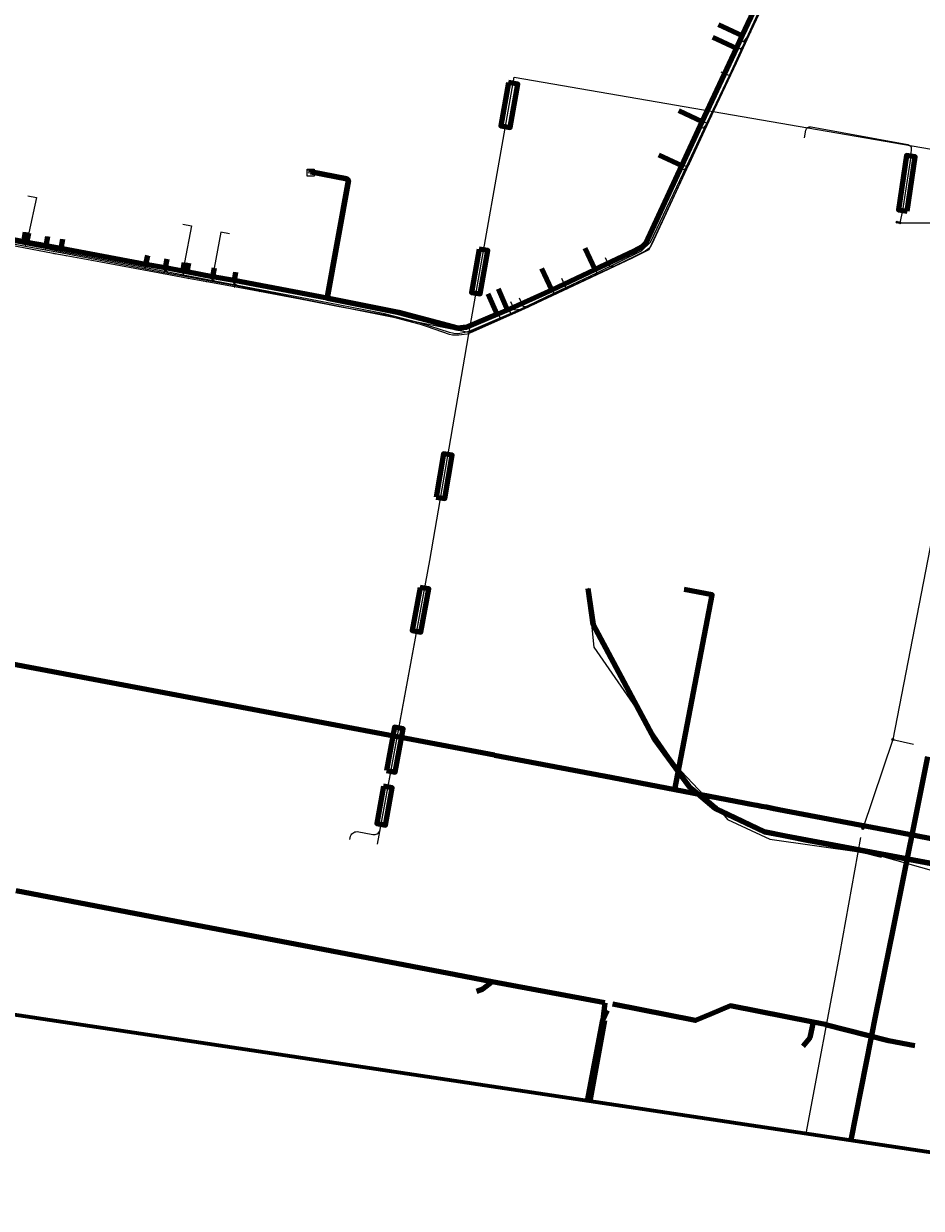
# Model space of a CAD drawing. Extents: x 152558 to 154479, y 462974 to 463683.
# Tile 39 of 256: x 153145 to 153247, y 463108 to 463243. Entities that reach past the tile are written whole.
import ezdxf
from ezdxf.enums import TextEntityAlignment as Align
from ezdxf.lldxf.tags import DXFTag

# ---------------------------------------------------------------- set-up
doc = ezdxf.new("R2010")
doc.units = 0
doc.header["$LTSCALE"] = 0.2
doc.layers.get('0').update_dxf_attribs({"linetype": 'CONTINUOUS'})
for name, color, linetype, lineweight in [('B-RO-KL-DATA_COAXIAAL_17_ZIGGO BV-G', 90, 'KL-DATA-N', 18), ('B-RO-KL-DATA_COAXIAAL_7_ZIGGO BV-G', 90, 'KL-DATA-N', 18), ('B-RO-KL-DATA_DUCT_ZIGGO BV-G', 90, 'CONTINUOUS', 100), ('B-RO-KL-DATA_HULPSTUK_KPN BV-S', 90, 'CONTINUOUS', 25), ('B-RO-KL-DATA_HULPSTUK_ZIGGO BV-S', 90, 'CONTINUOUS', 25), ('B-RO-KL-DATA_KABELBED_KPN BV-G', 90, 'CONTINUOUS', 100), ('B-RO-KL-DATA_KABELBED_PRORAIL-G', 90, 'CONTINUOUS', 100), ('B-RO-KL-DATA_KABELBED_ZIGGO BV-G', 90, 'CONTINUOUS', 100), ('B-RO-KL-DATA_MANTELBUIS_110_ZIGGO BV-G', 90, 'CONTINUOUS', 100), ('B-RO-KL-DATA_MANTELBUIS_PRORAIL-G', 90, 'CONTINUOUS', 100), ('B-RO-KL-DATA_MANTELBUIS_PVC_1.6_KPN BV-G', 90, 'CONTINUOUS', 100), ('B-RO-KL-DATA_PRORAIL-G', 90, 'KL-DATA-N', 18), ('B-RO-KL-DATA_REGGEFIBER OPERATOR BV-G', 90, 'KL-DATA-N', 18), ('B-RO-KL-DATA_STEDIN NETBEHEER BV-G', 90, 'KL-DATA-N', 18), ('B-RO-KL-ET_LS_400 V_STEDIN NETBEHEER BV-G', 190, 'KL-LS-N', 18), ('B-RO-KL-ET_LS_500 V_PRORAIL-G', 190, 'KL-LS-N', 18), ('B-RO-KL-ET_LS_HULPSTUK_STEDIN NETBEHEER BV-S', 190, 'CONTINUOUS', 25), ('B-RO-KL-ET_LS_KABELBED_PRORAIL-G', 190, 'CONTINUOUS', 100), ('B-RO-KL-ET_LS_MANTELBUIS_PRORAIL-G', 190, 'CONTINUOUS', 100), ('B-RO-KL-ET_LS_MANTELBUIS_PVC_125_STEDIN NETBEHEER BV-G', 190, 'CONTINUOUS', 100), ('B-RO-KL-ET_LS_MANTELBUIS_PVC_80_STEDIN NETBEHEER BV-G', 190, 'CONTINUOUS', 100), ('B-RO-KL-ET_MS_10 KV_STEDIN NETBEHEER BV-G', 130, 'KL-MS-N', 18), ('B-RO-KL-ET_MS_MANTELBUIS_PVC_125_STEDIN NETBEHEER BV-G', 130, 'CONTINUOUS', 100), ('B-RO-KL-GAS_LD_5 BAR_PRORAIL-G', 50, 'KL-GAS-LD-N', 18), ('B-RO-KL-GAS_LD_KABELBED_PRORAIL-G', 50, 'CONTINUOUS', 100), ('B-RO-KL-OVERIG_KABELBED_PRORAIL-G', 8, 'CONTINUOUS', 100), ('B-RO-KL-OVERIG_MANTELBUIS_PRORAIL-G', 8, 'CONTINUOUS', 100), ('B-RO-KL-OVERIG_PRORAIL-G', 8, 'CONTINUOUS', 18), ('B-RO-KL-WATER_50_VITENS-G', 170, 'KL-WATER-N', 18), ('B-RO-KL-WATER_63_VITENS-G', 170, 'KL-WATER-N', 18), ('B-RO-KL-WATER_HULPSTUK_VITENS-S', 170, 'CONTINUOUS', 25), ('B-RO-OG-INFO_ORIENTATIEPOLYGOON-GV', 7, 'CONTINUOUS', 70)]:
    doc.layers.add(name, color=color, linetype=linetype, lineweight=lineweight)
doc.styles.add('NLCS-ISO', font='NLCS-ISO.ttf')
tags = doc.linetypes.add('KL-DATA-N', pattern='A,4,-1,[101,NLCS.SHX,S=0.5,R=0,X=0,Y=0],-1,4,-1,["D",Standard,S=1,R=0,X=-0.25,Y=-0.5],-1.5', length=12.5).pattern_tags.tags
tags[18] = DXFTag(74, 10)
tags = doc.linetypes.add('KL-GAS-LD-N', pattern='A,4,-1,[69,NLCS.SHX,S=0.5,R=0,X=0,Y=0],-1,4,-1,["L",Standard,S=1,R=0,X=0.25,Y=-0.5],-2', length=13).pattern_tags.tags
tags[18] = DXFTag(74, 10)
tags = doc.linetypes.add('KL-LS-N', pattern='A,4,-1,[103,NLCS.SHX,S=0.75,R=0,X=0,Y=0],-1,4,-1,["L",Standard,S=1,R=0,X=0,Y=-0.5],-2', length=13).pattern_tags.tags
tags[18] = DXFTag(74, 10)
tags = doc.linetypes.add('KL-MS-N', pattern='A,4,-1,[103,NLCS.SHX,S=0.75,R=0,X=0,Y=0],-1,4,-1,["M",Standard,S=1,R=0,X=0,Y=-0.5],-2', length=13).pattern_tags.tags
tags[18] = DXFTag(74, 10)
doc.linetypes.add('KL-WATER-N', pattern='A,7,-0.5,[168,NLCS.SHX,S=0.75,R=0,X=0.75,Y=0],-2', length=9.5)

# ---------------------------------------------------------------- blocks, each defined once
blk = doc.blocks.new('SKL-WTB_HULP_MOF-SO')
at = {"linetype": 'ByBlock', "lineweight": 18}
h = blk.add_hatch(color=0, dxfattribs=at)
h.dxf.hatch_style = 1
h.paths.add_polyline_path([(-0.5625, 0, 1), (0.5625, 0, 1)])
at = {"color": 0, "linetype": 'ByBlock', "lineweight": 18}
blk.add_circle((0, 0), 0.5625, dxfattribs=at)
at = {"color": 0, "linetype": 'ByBlock', "lineweight": 18, "style": 'NLCS-ISO', "flags": 1}
for tag, p in [('TYPE', (1.5, 0)), ('OMSCHRIJVING', (1.5, -3)), ('LABEL', (1.5, -1.5))]:
    blk.add_attdef(tag, p, '', height=1, dxfattribs=at)
blk = doc.blocks.new('SKL-WTB_HULP_KAST-SO')
at = {"color": 0, "linetype": 'ByBlock', "lineweight": 18}
for points in [[(-2, 2), (2, 2), (2, 1.68), (-2, 1.68)], [(-2, 1.52), (2, 1.52), (2, -2), (-2, -2)]]:
    blk.add_lwpolyline(points, close=True, dxfattribs=at)
at = {"color": 0, "linetype": 'ByBlock', "lineweight": 18, "style": 'NLCS-ISO'}
blk.add_text('kast', height=1.5, dxfattribs=at).set_placement((0, 0), align=Align.MIDDLE_CENTER)
at = {"color": 0, "linetype": 'ByBlock', "lineweight": 18, "style": 'NLCS-ISO', "flags": 1}
for tag, p in [('TYPE', (2.5, 0)), ('OMSCHRIJVING', (2.5, -3)), ('LABEL', (2.5, -1.5))]:
    blk.add_attdef(tag, p, '', height=1, dxfattribs=at)
blk = doc.blocks.new('SKL-WTB_HULP_OVERIG-SO')
at = {"color": 0, "linetype": 'ByBlock', "lineweight": 18}
for points in [[(-0.14, 0.14), (0.14, -0.14)], [(0.14, 0.14), (-0.14, -0.14)]]:
    blk.add_lwpolyline(points, dxfattribs=at)
at = {"color": 0, "linetype": 'ByBlock', "lineweight": 18, "style": 'NLCS-ISO', "flags": 1}
for tag, p in [('TYPE', (1.5, 0)), ('OMSCHRIJVING', (1.5, -3)), ('LABEL', (1.5, -1.5))]:
    blk.add_attdef(tag, p, '', height=1, dxfattribs=at)

msp = doc.modelspace()

# ---------------------------------------------------------------- linework, layer by layer
at = {"layer": 'B-RO-KL-DATA_COAXIAAL_17_ZIGGO BV-G', "flags": 128}
msp.add_lwpolyline([(153177.925, 463225.985), (153177.941, 463226.068), (153181.55, 463225.382), (153182.02, 463225.293), (153182.091, 463225.258), (153182.199, 463225.075), (153179.785, 463211.749), (153187.903, 463210.119), (153192.981, 463208.73), (153193.882, 463208.485), (153194.598, 463208.316), (153194.958, 463208.323), (153195.595, 463208.432), (153199.092, 463209.926), (153200.251, 463210.421), (153205.271, 463212.663), (153210.152, 463214.974), (153214.593, 463217.07), (153215.55, 463217.577), (153215.935, 463217.989), (153216.066, 463218.272), (153220.027, 463226.793), (153222.344, 463231.781), (153226.213, 463240.106), (153226.881, 463241.543), (153229.459, 463247.092), (153233.046, 463254.81), (153234.154, 463257.193), (153234.283, 463257.49), (153234.869, 463258.924), (153235.017, 463259.287), (153235.003, 463259.51), (153234.936, 463259.682), (153234.762, 463259.803), (153227.922, 463262.882), (153227.792, 463263.058), (153227.728, 463263.363), (153227.744, 463263.58), (153227.942, 463264.139), (153228.768, 463266.619), (153229.786, 463272.044), (153229.854, 463272.243), (153229.979, 463272.365), (153230.767, 463272.946), (153231.223, 463272.859), (153236.958, 463271.763), (153243.827, 463270.451), (153257.866, 463267.787), (153267.762, 463265.971), (153285.242, 463262.815), (153300.856, 463260.318), (153309.099, 463258.997), (153318.428, 463257.459), (153324.841, 463256.402), (153326.647, 463256.786), (153332.392, 463261.477), (153332.622, 463262.774), (153333.938, 463270.192), (153336.19, 463282.89), (153337.895, 463292.502), (153338.188, 463294.151), (153338.49, 463296.582), (153338.622, 463297.756), (153339.842, 463297.548), (153342.678, 463297.065), (153344.664, 463296.727), (153344.301, 463292.987), (153344.021, 463292.992)], dxfattribs=at)
at = {"layer": 'B-RO-KL-DATA_COAXIAAL_7_ZIGGO BV-G', "flags": 128}
for points in [[(153230.319, 463256.078), (153233.046, 463254.81), (153229.459, 463247.092), (153226.881, 463241.543), (153226.213, 463240.106), (153222.344, 463231.781), (153220.027, 463226.793), (153216.066, 463218.272), (153215.935, 463217.989), (153215.55, 463217.577), (153214.593, 463217.07), (153210.152, 463214.974), (153205.271, 463212.663), (153200.251, 463210.421), (153199.092, 463209.926), (153195.595, 463208.432), (153194.958, 463208.323), (153194.598, 463208.316), (153193.882, 463208.485), (153192.981, 463208.73), (153187.903, 463210.119), (153179.785, 463211.749), (153182.199, 463225.075), (153182.091, 463225.258), (153182.02, 463225.293), (153181.55, 463225.382), (153177.941, 463226.068), (153177.925, 463225.985)], [(153226.758, 463248.347), (153229.459, 463247.092), (153226.881, 463241.543), (153226.213, 463240.106), (153222.344, 463231.781), (153220.027, 463226.793), (153216.066, 463218.272), (153215.935, 463217.989), (153215.55, 463217.577), (153214.593, 463217.07), (153210.152, 463214.974), (153205.271, 463212.663), (153200.251, 463210.421), (153199.092, 463209.926), (153195.595, 463208.432), (153194.958, 463208.323), (153194.598, 463208.316), (153193.882, 463208.485), (153192.981, 463208.73), (153187.903, 463210.119), (153179.785, 463211.749), (153182.199, 463225.075), (153182.091, 463225.258), (153182.02, 463225.293), (153181.55, 463225.382), (153177.941, 463226.068), (153177.925, 463225.985)], [(153224.198, 463242.789), (153226.881, 463241.543), (153226.213, 463240.106), (153222.344, 463231.781), (153220.027, 463226.793), (153216.066, 463218.272), (153215.935, 463217.989), (153215.55, 463217.577), (153214.593, 463217.07), (153210.152, 463214.974), (153205.271, 463212.663), (153200.251, 463210.421), (153199.092, 463209.926), (153195.595, 463208.432), (153194.958, 463208.323), (153194.598, 463208.316), (153193.882, 463208.485), (153192.981, 463208.73), (153187.903, 463210.119), (153179.785, 463211.749), (153182.199, 463225.075), (153182.091, 463225.258), (153182.02, 463225.293), (153181.55, 463225.382), (153177.941, 463226.068), (153177.925, 463225.985)], [(153223.536, 463241.351), (153226.213, 463240.106), (153222.344, 463231.781), (153220.027, 463226.793), (153216.066, 463218.272), (153215.935, 463217.989), (153215.55, 463217.577), (153214.593, 463217.07), (153210.152, 463214.974), (153205.271, 463212.663), (153200.251, 463210.421), (153199.092, 463209.926), (153195.595, 463208.432), (153194.958, 463208.323), (153194.598, 463208.316), (153193.882, 463208.485), (153192.981, 463208.73), (153187.903, 463210.119), (153179.785, 463211.749), (153182.199, 463225.075), (153182.091, 463225.258), (153182.02, 463225.293), (153181.55, 463225.382), (153177.941, 463226.068), (153177.925, 463225.985)], [(153219.695, 463233.012), (153222.344, 463231.781), (153220.027, 463226.793), (153216.066, 463218.272), (153215.935, 463217.989), (153215.55, 463217.577), (153214.593, 463217.07), (153210.152, 463214.974), (153205.271, 463212.663), (153200.251, 463210.421), (153199.092, 463209.926), (153195.595, 463208.432), (153194.958, 463208.323), (153194.598, 463208.316), (153193.882, 463208.485), (153192.981, 463208.73), (153187.903, 463210.119), (153179.785, 463211.749), (153182.199, 463225.075), (153182.091, 463225.258), (153182.02, 463225.293), (153181.55, 463225.382), (153177.941, 463226.068), (153177.925, 463225.985)], [(153217.394, 463228.017), (153220.027, 463226.793), (153216.066, 463218.272), (153215.935, 463217.989), (153215.55, 463217.577), (153214.593, 463217.07), (153210.152, 463214.974), (153205.271, 463212.663), (153200.251, 463210.421), (153199.092, 463209.926), (153195.595, 463208.432), (153194.958, 463208.323), (153194.598, 463208.316), (153193.882, 463208.485), (153192.981, 463208.73), (153187.903, 463210.119), (153179.785, 463211.749), (153182.199, 463225.075), (153182.091, 463225.258), (153182.02, 463225.293), (153181.55, 463225.382), (153177.941, 463226.068), (153177.925, 463225.985)], [(153140.245, 463220.248), (153140.031, 463219.127), (153142.06, 463218.751), (153145.372, 463218.136), (153145.739, 463218.068), (153147.902, 463217.667), (153149.574, 463217.356), (153159.2, 463215.57), (153161.412, 463215.16), (153163.428, 463214.786), (153163.864, 463214.704), (153166.771, 463214.165), (153169.232, 463213.723), (153171.926, 463213.208), (153179.785, 463211.749), (153182.199, 463225.075), (153182.091, 463225.258), (153182.02, 463225.293), (153181.55, 463225.382), (153177.941, 463226.068), (153177.925, 463225.985)], [(153142.078, 463224.15), (153143.06, 463223.962), (153142.272, 463219.859), (153142.06, 463218.751), (153145.372, 463218.136), (153145.739, 463218.068), (153147.902, 463217.667), (153149.574, 463217.356), (153159.2, 463215.57), (153161.412, 463215.16), (153163.428, 463214.786), (153163.864, 463214.704), (153166.771, 463214.165), (153169.232, 463213.723), (153171.926, 463213.208), (153179.785, 463211.749), (153182.199, 463225.075), (153182.091, 463225.258), (153182.02, 463225.293), (153181.55, 463225.382), (153177.941, 463226.068), (153177.925, 463225.985)], [(153145.581, 463219.227), (153145.372, 463218.136), (153145.739, 463218.068), (153147.902, 463217.667), (153149.574, 463217.356), (153159.2, 463215.57), (153161.412, 463215.16), (153163.428, 463214.786), (153163.864, 463214.704), (153166.771, 463214.165), (153169.232, 463213.723), (153171.926, 463213.208), (153179.785, 463211.749), (153182.199, 463225.075), (153182.091, 463225.258), (153182.02, 463225.293), (153181.55, 463225.382), (153177.941, 463226.068), (153177.925, 463225.985)], [(153145.846, 463223.362), (153146.828, 463223.173), (153145.947, 463219.157), (153145.739, 463218.068), (153147.902, 463217.667), (153149.574, 463217.356), (153159.2, 463215.57), (153161.412, 463215.16), (153163.428, 463214.786), (153163.864, 463214.704), (153166.771, 463214.165), (153169.232, 463213.723), (153171.926, 463213.208), (153179.785, 463211.749), (153182.199, 463225.075), (153182.091, 463225.258), (153182.02, 463225.293), (153181.55, 463225.382), (153177.941, 463226.068), (153177.925, 463225.985)], [(153148.107, 463218.744), (153147.902, 463217.667), (153149.574, 463217.356), (153159.2, 463215.57), (153161.412, 463215.16), (153163.428, 463214.786), (153163.864, 463214.704), (153166.771, 463214.165), (153169.232, 463213.723), (153171.926, 463213.208), (153179.785, 463211.749), (153182.199, 463225.075), (153182.091, 463225.258), (153182.02, 463225.293), (153181.55, 463225.382), (153177.941, 463226.068), (153177.925, 463225.985)], [(153149.777, 463218.424), (153149.574, 463217.356), (153159.2, 463215.57), (153161.412, 463215.16), (153163.428, 463214.786), (153163.864, 463214.704), (153166.771, 463214.165), (153169.232, 463213.723), (153171.926, 463213.208), (153179.785, 463211.749), (153182.199, 463225.075), (153182.091, 463225.258), (153182.02, 463225.293), (153181.55, 463225.382), (153177.941, 463226.068), (153177.925, 463225.985)], [(153159.395, 463216.586), (153159.2, 463215.57), (153161.412, 463215.16), (153163.428, 463214.786), (153163.864, 463214.704), (153166.771, 463214.165), (153169.232, 463213.723), (153171.926, 463213.208), (153179.785, 463211.749), (153182.199, 463225.075), (153182.091, 463225.258), (153182.02, 463225.293), (153181.55, 463225.382), (153177.941, 463226.068), (153177.925, 463225.985)], [(153161.604, 463216.163), (153161.412, 463215.16), (153163.428, 463214.786), (153163.864, 463214.704), (153166.771, 463214.165), (153169.232, 463213.723), (153171.926, 463213.208), (153179.785, 463211.749), (153182.199, 463225.075), (153182.091, 463225.258), (153182.02, 463225.293), (153181.55, 463225.382), (153177.941, 463226.068), (153177.925, 463225.985)], [(153163.434, 463220.128), (153164.417, 463219.947), (153163.618, 463215.779), (153163.428, 463214.786), (153163.864, 463214.704), (153166.771, 463214.165), (153169.232, 463213.723), (153171.926, 463213.208), (153179.785, 463211.749), (153182.199, 463225.075), (153182.091, 463225.258), (153182.02, 463225.293), (153181.55, 463225.382), (153177.941, 463226.068), (153177.925, 463225.985)], [(153164.054, 463215.695), (153163.864, 463214.704), (153166.771, 463214.165), (153169.232, 463213.723), (153171.926, 463213.208), (153179.785, 463211.749), (153182.199, 463225.075), (153182.091, 463225.258), (153182.02, 463225.293), (153181.55, 463225.382), (153177.941, 463226.068), (153177.925, 463225.985)], [(153168.718, 463219.02), (153167.736, 463219.208), (153166.957, 463215.14), (153166.771, 463214.165), (153169.232, 463213.723), (153171.926, 463213.208), (153179.785, 463211.749), (153182.199, 463225.075), (153182.091, 463225.258), (153182.02, 463225.293), (153181.55, 463225.382), (153177.941, 463226.068), (153177.925, 463225.985)], [(153169.413, 463214.671), (153169.232, 463213.723), (153171.926, 463213.208), (153179.785, 463211.749), (153182.199, 463225.075), (153182.091, 463225.258), (153182.02, 463225.293), (153181.55, 463225.382), (153177.941, 463226.068), (153177.925, 463225.985)], [(153198.063, 463212.233), (153199.092, 463209.926), (153195.595, 463208.432), (153194.958, 463208.323), (153194.598, 463208.316), (153193.882, 463208.485), (153192.981, 463208.73), (153187.903, 463210.119), (153179.785, 463211.749), (153182.199, 463225.075), (153182.091, 463225.258), (153182.02, 463225.293), (153181.55, 463225.382), (153177.941, 463226.068), (153177.925, 463225.985)], [(153199.24, 463212.789), (153200.251, 463210.421), (153199.092, 463209.926), (153195.595, 463208.432), (153194.958, 463208.323), (153194.598, 463208.316), (153193.882, 463208.485), (153192.981, 463208.73), (153187.903, 463210.119), (153179.785, 463211.749), (153182.199, 463225.075), (153182.091, 463225.258), (153182.02, 463225.293), (153181.55, 463225.382), (153177.941, 463226.068), (153177.925, 463225.985)], [(153204.158, 463215.111), (153205.271, 463212.663), (153200.251, 463210.421), (153199.092, 463209.926), (153195.595, 463208.432), (153194.958, 463208.323), (153194.598, 463208.316), (153193.882, 463208.485), (153192.981, 463208.73), (153187.903, 463210.119), (153179.785, 463211.749), (153182.199, 463225.075), (153182.091, 463225.258), (153182.02, 463225.293), (153181.55, 463225.382), (153177.941, 463226.068), (153177.925, 463225.985)], [(153209.007, 463217.399), (153210.152, 463214.974), (153205.271, 463212.663), (153200.251, 463210.421), (153199.092, 463209.926), (153195.595, 463208.432), (153194.958, 463208.323), (153194.598, 463208.316), (153193.882, 463208.485), (153192.981, 463208.73), (153187.903, 463210.119), (153179.785, 463211.749), (153182.199, 463225.075), (153182.091, 463225.258), (153182.02, 463225.293), (153181.55, 463225.382), (153177.941, 463226.068), (153177.925, 463225.985)]]:
    msp.add_lwpolyline(points, dxfattribs=at)
at = {"layer": 'B-RO-KL-DATA_DUCT_ZIGGO BV-G', "flags": 128}
msp.add_lwpolyline([(153177.925, 463225.985), (153177.941, 463226.068), (153182.02, 463225.293), (153182.199, 463225.075), (153179.785, 463211.749), (153187.903, 463210.119), (153194.598, 463208.316), (153195.595, 463208.432), (153199.092, 463209.926), (153200.251, 463210.421), (153205.271, 463212.663), (153210.152, 463214.974), (153214.593, 463217.07), (153215.55, 463217.577), (153215.935, 463217.989), (153220.027, 463226.793), (153222.344, 463231.781), (153226.213, 463240.106), (153226.881, 463241.543), (153229.459, 463247.092)], dxfattribs=at)
at = {"layer": 'B-RO-KL-DATA_KABELBED_KPN BV-G', "flags": 128}
for points in [[(153209.351, 463178.779), (153209.957, 463174.703), (153216.912, 463161.693), (153220.857, 463156.293), (153223.793, 463153.831)], [(153223.793, 463153.831), (153223.251, 463154.335), (153220.857, 463156.294), (153216.912, 463161.693), (153209.957, 463174.703), (153209.39, 463178.772)], [(153223.793, 463153.831), (153229.416, 463151.166), (153427.397, 463114.007)], [(153320.155, 463134.107), (153315.791, 463134.925), (153288.88, 463140.015), (153252.124, 463146.811), (153234.422, 463150.157), (153229.416, 463151.166), (153224.49, 463153.502), (153223.793, 463153.831)]]:
    msp.add_lwpolyline(points, dxfattribs=at)
at = {"layer": 'B-RO-KL-DATA_KABELBED_PRORAIL-G', "flags": 128}
for points in [[(153198.786, 463159.864), (153108.571, 463176.908), (153106.129, 463177.376), (153102.389, 463178.108), (153101.794, 463178.224), (153099.846, 463178.602), (153097.784, 463167.882)], [(153219.22, 463155.98), (153223.452, 463178.047), (153220.272, 463178.681)], [(153198.786, 463159.864), (153211.172, 463157.524), (153219.22, 463155.98)], [(153219.22, 463155.98), (153227.098, 463154.47), (153227.677, 463154.359), (153228.521, 463154.197), (153229.047, 463154.096), (153229.62, 463153.987), (153230.464, 463153.824), (153231.042, 463153.713), (153243.014, 463151.417)], [(153243.014, 463151.417), (153281.743, 463143.989)], [(153194.401, 463134.941), (153180.329, 463137.606), (153161.67, 463141.175), (153144.528, 463144.47)], [(153198.522, 463134.16), (153194.401, 463134.941)], [(153211.277, 463131.769), (153198.522, 463134.16)], [(153223.307, 463130.481), (153221.585, 463129.773), (153212.181, 463131.594)], [(153234.913, 463129.58), (153225.559, 463131.406), (153223.307, 463130.481)], [(153236.303, 463129.318), (153234.913, 463129.58)], [(153236.303, 463129.318), (153243.449, 463127.48), (153246.457, 463126.903)]]:
    msp.add_lwpolyline(points, dxfattribs=at)
at = {"layer": 'B-RO-KL-DATA_KABELBED_ZIGGO BV-G', "flags": 128}
for points in [[(153229.459, 463247.092), (153226.881, 463241.543)], [(153224.198, 463242.789), (153226.881, 463241.543)], [(153223.536, 463241.351), (153226.213, 463240.106)], [(153226.881, 463241.543), (153226.213, 463240.106)], [(153226.213, 463240.106), (153222.344, 463231.781)], [(153219.695, 463233.012), (153222.344, 463231.781)], [(153222.344, 463231.781), (153220.027, 463226.793)], [(153217.394, 463228.017), (153220.027, 463226.793)], [(153220.027, 463226.793), (153215.935, 463217.989), (153215.55, 463217.577), (153214.593, 463217.07), (153210.152, 463214.974)], [(153179.785, 463211.749), (153182.199, 463225.075), (153182.02, 463225.293), (153177.941, 463226.068), (153177.925, 463225.985)], [(153145.372, 463218.136), (153142.06, 463218.751)], [(153145.372, 463218.136), (153145.581, 463219.227)], [(153145.739, 463218.068), (153145.947, 463219.157)], [(153147.902, 463217.667), (153148.107, 463218.744)], [(153149.777, 463218.424), (153149.574, 463217.356)], [(153145.739, 463218.068), (153145.372, 463218.136)], [(153147.902, 463217.667), (153145.739, 463218.068)], [(153149.574, 463217.356), (153147.902, 463217.667)], [(153159.2, 463215.57), (153149.574, 463217.356)], [(153209.007, 463217.399), (153210.152, 463214.974)], [(153159.395, 463216.586), (153159.2, 463215.57)], [(153161.604, 463216.163), (153161.412, 463215.16)], [(153163.428, 463214.786), (153163.618, 463215.779)], [(153164.054, 463215.695), (153163.864, 463214.704)], [(153161.412, 463215.16), (153159.2, 463215.57)], [(153163.428, 463214.786), (153161.412, 463215.16)], [(153163.864, 463214.704), (153163.428, 463214.786)], [(153166.771, 463214.165), (153163.864, 463214.704)], [(153166.957, 463215.14), (153166.771, 463214.165)], [(153169.413, 463214.671), (153169.232, 463213.723)], [(153205.271, 463212.663), (153204.158, 463215.111)], [(153205.271, 463212.663), (153210.152, 463214.974)], [(153169.232, 463213.723), (153166.771, 463214.165)], [(153179.785, 463211.749), (153169.232, 463213.723)], [(153199.092, 463209.926), (153195.595, 463208.432), (153194.598, 463208.316), (153187.903, 463210.119), (153179.785, 463211.749)], [(153199.092, 463209.926), (153198.063, 463212.233)], [(153200.251, 463210.421), (153199.24, 463212.789)], [(153200.251, 463210.421), (153205.271, 463212.663)], [(153199.092, 463209.926), (153200.251, 463210.421)]]:
    msp.add_lwpolyline(points, dxfattribs=at)
at = {"layer": 'B-RO-KL-DATA_MANTELBUIS_110_ZIGGO BV-G', "flags": 128}
msp.add_lwpolyline([(153179.878, 463211.73), (153186.607, 463210.379)], dxfattribs=at)
at = {"layer": 'B-RO-KL-DATA_MANTELBUIS_PRORAIL-G', "flags": 128}
for points in [[(153194.401, 463134.941), (153180.329, 463137.606), (153161.67, 463141.175), (153144.528, 463144.47)], [(153198.522, 463134.16), (153194.401, 463134.941)], [(153211.277, 463131.769), (153198.522, 463134.16)], [(153223.307, 463130.481), (153221.585, 463129.773), (153212.181, 463131.594)], [(153234.913, 463129.58), (153225.559, 463131.406), (153223.307, 463130.481)], [(153236.303, 463129.318), (153234.913, 463129.58)], [(153236.303, 463129.318), (153243.449, 463127.48), (153246.457, 463126.903)]]:
    msp.add_lwpolyline(points, dxfattribs=at)
at = {"layer": 'B-RO-KL-DATA_MANTELBUIS_PVC_1.6_KPN BV-G', "flags": 128}
for points in [[(153209.351, 463178.779), (153209.957, 463174.703), (153216.912, 463161.693), (153220.857, 463156.293), (153223.793, 463153.831)], [(153223.793, 463153.831), (153229.416, 463151.166), (153427.397, 463114.007)]]:
    msp.add_lwpolyline(points, dxfattribs=at)
at = {"layer": 'B-RO-KL-DATA_PRORAIL-G', "flags": 128}
for points in [[(153198.786, 463159.864), (153108.571, 463176.908), (153106.129, 463177.376), (153102.389, 463178.108), (153101.794, 463178.224), (153099.846, 463178.602), (153097.784, 463167.882)], [(153219.22, 463155.98), (153223.452, 463178.047), (153220.272, 463178.681)], [(153198.786, 463159.864), (153211.172, 463157.524), (153219.22, 463155.98)], [(153219.22, 463155.98), (153227.098, 463154.47), (153227.677, 463154.359), (153228.521, 463154.197), (153229.047, 463154.096), (153229.62, 463153.987), (153230.464, 463153.824), (153231.042, 463153.713), (153243.014, 463151.417)], [(153243.014, 463151.417), (153281.743, 463143.989)], [(153194.401, 463134.941), (153180.329, 463137.606), (153161.67, 463141.175), (153144.528, 463144.47)], [(153194.401, 463134.941), (153180.329, 463137.606), (153161.67, 463141.175), (153144.528, 463144.47)], [(153194.401, 463134.941), (153180.329, 463137.606), (153161.67, 463141.175), (153144.528, 463144.47)], [(153194.401, 463134.941), (153180.329, 463137.606), (153161.67, 463141.175), (153144.528, 463144.47)], [(153198.522, 463134.16), (153194.401, 463134.941)], [(153198.522, 463134.16), (153194.401, 463134.941)], [(153198.522, 463134.16), (153194.401, 463134.941)], [(153198.522, 463134.16), (153194.401, 463134.941)], [(153211.277, 463131.769), (153198.522, 463134.16)], [(153211.277, 463131.769), (153198.522, 463134.16)], [(153211.277, 463131.769), (153198.522, 463134.16)], [(153211.277, 463131.769), (153198.522, 463134.16)], [(153223.307, 463130.481), (153221.585, 463129.773), (153212.181, 463131.594)], [(153223.307, 463130.481), (153221.585, 463129.773), (153212.181, 463131.594)], [(153223.307, 463130.481), (153221.585, 463129.773), (153212.181, 463131.594)], [(153223.307, 463130.481), (153221.585, 463129.773), (153212.181, 463131.594)], [(153234.913, 463129.58), (153225.559, 463131.406), (153223.307, 463130.481)], [(153234.913, 463129.58), (153225.559, 463131.406), (153223.307, 463130.481)], [(153234.913, 463129.58), (153225.559, 463131.406), (153223.307, 463130.481)], [(153234.913, 463129.58), (153225.559, 463131.406), (153223.307, 463130.481)], [(153236.303, 463129.318), (153234.913, 463129.58)], [(153236.303, 463129.318), (153234.913, 463129.58)], [(153236.303, 463129.318), (153234.913, 463129.58)], [(153236.303, 463129.318), (153234.913, 463129.58)], [(153236.303, 463129.318), (153243.449, 463127.48), (153246.457, 463126.903)], [(153236.303, 463129.318), (153243.449, 463127.48), (153246.457, 463126.903)], [(153236.303, 463129.318), (153243.449, 463127.48), (153246.457, 463126.903)], [(153236.303, 463129.318), (153243.449, 463127.48), (153246.457, 463126.903)]]:
    msp.add_lwpolyline(points, dxfattribs=at)
at = {"layer": 'B-RO-KL-DATA_REGGEFIBER OPERATOR BV-G', "flags": 128}
for points in [[(153225.446, 463237.007), (153228.858, 463244.482)], [(153224.438, 463237.429), (153225.446, 463237.007)], [(153222.874, 463231.596), (153225.446, 463237.007)], [(153221.933, 463232.032), (153222.874, 463231.596)], [(153220.539, 463226.691), (153222.874, 463231.596)], [(153210.394, 463214.607), (153215.46, 463217.096), (153216.474, 463218.072), (153220.539, 463226.691)], [(153219.646, 463227.105), (153220.539, 463226.691)], [(153141.983, 463218.315), (153145.576, 463217.636)], [(153145.576, 463217.636), (153145.776, 463218.652)], [(153145.576, 463217.636), (153147.831, 463217.205)], [(153147.831, 463217.205), (153148.033, 463218.227)], [(153147.831, 463217.205), (153149.56, 463216.898)], [(153149.56, 463216.898), (153149.722, 463217.909)], [(153149.56, 463216.898), (153159.135, 463215.078)], [(153159.135, 463215.078), (153159.328, 463216.101)], [(153161.351, 463214.653), (153161.544, 463215.684)], [(153159.135, 463215.078), (153161.351, 463214.653)], [(153161.351, 463214.653), (153163.465, 463214.28)], [(153163.465, 463214.28), (153163.651, 463215.287)], [(153163.465, 463214.28), (153166.718, 463213.672)], [(153166.718, 463213.672), (153166.906, 463214.675)], [(153205.499, 463212.283), (153210.394, 463214.607)], [(153209.956, 463215.567), (153210.394, 463214.607)], [(153166.718, 463213.672), (153169.223, 463213.202)], [(153169.223, 463213.202), (153169.371, 463214.211)], [(153169.223, 463213.202), (153195.829, 463207.875), (153199.456, 463209.371)], [(153205.055, 463213.203), (153205.499, 463212.283)], [(153200.635, 463209.95), (153205.499, 463212.283)], [(153199.032, 463210.298), (153199.456, 463209.371)], [(153200.202, 463210.863), (153200.635, 463209.95)], [(153199.456, 463209.371), (153200.635, 463209.95)], [(153209.427, 463178.765), (153209.341, 463178.28), (153209.666, 463175.88), (153210.036, 463172.114), (153219.314, 463158.728), (153222.538, 463155.296), (153223.961, 463154.096), (153225.19, 463152.561), (153230.02, 463150.328), (153240.414, 463148.858), (153242.615, 463148.305), (153242.658, 463148.386), (153248.555, 463146.755), (153252.625, 463146.977), (153252.725, 463146.982)], [(153209.4, 463178.8), (153209.427, 463178.765)]]:
    msp.add_lwpolyline(points, dxfattribs=at)
at = {"layer": 'B-RO-KL-DATA_STEDIN NETBEHEER BV-G', "flags": 128}
msp.add_lwpolyline([(153185.492, 463149.771), (153191.422, 463181.97), (153195.811, 463207.468), (153201.007, 463236.812), (153250.549, 463228.274), (153325.634, 463214.335), (153328.038, 463227.173), (153328.241, 463227.657), (153328.494, 463228.114), (153328.797, 463228.541), (153329.145, 463228.931), (153329.533, 463229.281), (153329.862, 463229.523), (153330.21, 463229.735), (153330.575, 463229.917), (153330.954, 463230.067), (153331.345, 463230.183), (153331.867, 463230.284), (153332.397, 463230.325), (153332.928, 463230.306), (153333.454, 463230.228), (153333.967, 463230.092), (153337.148, 463229.649), (153370.859, 463224.224), (153374.743, 463219.594), (153382.947, 463218.297), (153387.193, 463217.025), (153408.868, 463213.932), (153414.791, 463213.219), (153414.751, 463213.005), (153414.723, 463212.583)], dxfattribs=at)
at = {"layer": 'B-RO-KL-ET_LS_400 V_STEDIN NETBEHEER BV-G', "flags": 128}
for points in [[(153229.372, 463267.001), (153228.567, 463264.056), (153228.533, 463263.683), (153228.535, 463263.477), (153228.608, 463263.266), (153228.755, 463263.106), (153228.938, 463262.951), (153229.274, 463262.754), (153234.339, 463260.553), (153235.541, 463260.052), (153235.674, 463259.919), (153235.769, 463259.707), (153235.752, 463259.52), (153235.681, 463259.307), (153234.827, 463257.298), (153233.777, 463255.022), (153233.727, 463254.914), (153229.756, 463246.303), (153229.706, 463246.195), (153227.579, 463241.582), (153227.528, 463241.472), (153227.035, 463240.402), (153226.985, 463240.293), (153223.056, 463231.775), (153223.005, 463231.665), (153220.836, 463226.961), (153220.786, 463226.854), (153216.634, 463217.848), (153216.48, 463217.601), (153216.272, 463217.378), (153215.854, 463217.081), (153214.811, 463216.533), (153212.444, 463215.411), (153210.849, 463214.662), (153207.467, 463213.072), (153205.873, 463212.323), (153203.328, 463211.127), (153202.703, 463210.863), (153201.735, 463210.454), (153201.08, 463210.177), (153200.112, 463209.768), (153195.846, 463207.965), (153195.409, 463207.832), (153195.06, 463207.75), (153194.611, 463207.702), (153194.15, 463207.724), (153193.654, 463207.849), (153190.381, 463208.884), (153186.305, 463209.952), (153177.717, 463211.635), (153169.617, 463213.182), (153167.064, 463213.669), (153163.478, 463214.354), (153161.759, 463214.682), (153159.206, 463215.17), (153148.866, 463217.144), (153147.981, 463217.313), (153145.575, 463217.772), (153142.628, 463218.335), (153139.68, 463218.898), (153138.329, 463219.156)], [(153226.372, 463241.123), (153227.013, 463240.83), (153227.528, 463241.472)], [(153225.997, 463240.304), (153226.635, 463240.013), (153226.985, 463240.293)], [(153221.874, 463231.304), (153222.489, 463231.022), (153223.005, 463231.665)], [(153233.933, 463229.94), (153234.098, 463230.79), (153234.162, 463230.955), (153234.289, 463231.095), (153234.474, 463231.181), (153234.679, 463231.186), (153245.642, 463229.165), (153245.802, 463229.106), (153245.929, 463229.001), (153246.019, 463228.85), (153246.05, 463228.633), (153245.964, 463227.572), (153245.052, 463221.696), (153244.741, 463220.281)], [(153219.708, 463226.577), (153220.311, 463226.301), (153220.786, 463226.854)], [(153244.449, 463220.351), (153244.741, 463220.281)], [(153244.741, 463220.281), (153253.081, 463220.278)], [(153145.893, 463219.17), (153145.662, 463217.959), (153145.575, 463217.772)], [(153148.103, 463218.748), (153147.871, 463217.537), (153147.981, 463217.313)], [(153149.773, 463218.428), (153149.541, 463217.218), (153148.866, 463217.144)], [(153159.388, 463216.589), (153159.146, 463215.384), (153159.206, 463215.17)], [(153161.598, 463216.166), (153161.357, 463214.963), (153161.759, 463214.682)], [(153163.661, 463215.772), (153163.42, 463214.569), (153163.478, 463214.354)], [(153211.34, 463216.35), (153211.816, 463215.337), (153212.444, 463215.411)], [(153166.951, 463215.143), (153166.71, 463213.94), (153167.064, 463213.669)], [(153169.407, 463214.673), (153169.166, 463213.471), (153169.617, 463213.182)], [(153206.361, 463214.014), (153206.838, 463212.998), (153207.467, 463213.072)], [(153201.563, 463211.763), (153202.02, 463210.791), (153202.703, 463210.863)], [(153201.735, 463210.454), (153201.051, 463210.382), (153200.612, 463211.317)], [(153248.652, 463185.821), (153243.959, 463161.656)], [(153243.959, 463161.656), (153240.56, 463151.539)], [(153243.959, 463161.656), (153246.313, 463161.132)], [(153234.121, 463116.924), (153237.96, 463137.287), (153240.341, 463150.528)]]:
    msp.add_lwpolyline(points, dxfattribs=at)
at = {"layer": 'B-RO-KL-ET_LS_500 V_PRORAIL-G', "flags": 128}
for points in [[(153194.401, 463134.941), (153180.329, 463137.606), (153161.67, 463141.175), (153144.528, 463144.47)], [(153194.401, 463134.941), (153180.329, 463137.606), (153161.67, 463141.175), (153144.528, 463144.47)], [(153198.522, 463134.16), (153194.401, 463134.941)], [(153198.522, 463134.16), (153194.401, 463134.941)], [(153196.762, 463133.089), (153197.47, 463133.348), (153198.522, 463134.16)], [(153196.762, 463133.089), (153197.47, 463133.348), (153198.522, 463134.16)], [(153196.762, 463133.089), (153197.47, 463133.348), (153198.522, 463134.16)], [(153196.762, 463133.089), (153197.47, 463133.348), (153198.522, 463134.16)], [(153211.277, 463131.769), (153198.522, 463134.16)], [(153211.277, 463131.769), (153198.522, 463134.16)], [(153211.549, 463130.908), (153211.069, 463129.83)], [(153211.549, 463130.908), (153211.069, 463129.83)], [(153211.549, 463130.908), (153211.069, 463129.83)], [(153223.307, 463130.481), (153221.585, 463129.773), (153212.181, 463131.594)], [(153223.307, 463130.481), (153221.585, 463129.773), (153212.181, 463131.594)], [(153223.307, 463130.481), (153221.585, 463129.773), (153212.181, 463131.594)], [(153223.307, 463130.481), (153221.585, 463129.773), (153212.181, 463131.594)], [(153223.307, 463130.481), (153221.585, 463129.773), (153212.181, 463131.594)], [(153223.307, 463130.481), (153221.585, 463129.773), (153212.181, 463131.594)], [(153223.307, 463130.481), (153221.585, 463129.773), (153212.181, 463131.594)], [(153223.307, 463130.481), (153221.585, 463129.773), (153212.181, 463131.594)], [(153234.913, 463129.58), (153225.559, 463131.406), (153223.307, 463130.481)], [(153234.913, 463129.58), (153225.559, 463131.406), (153223.307, 463130.481)], [(153234.913, 463129.58), (153225.559, 463131.406), (153223.307, 463130.481)], [(153234.913, 463129.58), (153225.559, 463131.406), (153223.307, 463130.481)], [(153209.326, 463120.654), (153211.069, 463129.83)], [(153209.326, 463120.654), (153211.069, 463129.83)], [(153209.326, 463120.654), (153211.069, 463129.83)], [(153209.326, 463120.654), (153211.069, 463129.83)], [(153209.326, 463120.654), (153211.069, 463129.83)], [(153209.326, 463120.654), (153211.069, 463129.83)], [(153234.913, 463129.58), (153234.544, 463127.785), (153233.757, 463126.835)], [(153234.913, 463129.58), (153234.544, 463127.785), (153233.757, 463126.835)], [(153234.913, 463129.58), (153234.544, 463127.785), (153233.757, 463126.835)], [(153234.913, 463129.58), (153234.544, 463127.785), (153233.757, 463126.835)]]:
    msp.add_lwpolyline(points, dxfattribs=at)
at = {"layer": 'B-RO-KL-ET_LS_KABELBED_PRORAIL-G', "flags": 128}
for points in [[(153194.401, 463134.941), (153180.329, 463137.606), (153161.67, 463141.175), (153144.528, 463144.47)], [(153198.522, 463134.16), (153194.401, 463134.941)], [(153196.762, 463133.089), (153197.47, 463133.348), (153198.522, 463134.16)], [(153211.277, 463131.769), (153198.522, 463134.16)], [(153211.549, 463130.908), (153211.069, 463129.83)], [(153223.307, 463130.481), (153221.585, 463129.773), (153212.181, 463131.594)], [(153234.913, 463129.58), (153225.559, 463131.406), (153223.307, 463130.481)], [(153209.326, 463120.654), (153211.069, 463129.83)], [(153234.913, 463129.58), (153234.544, 463127.785), (153233.757, 463126.835)]]:
    msp.add_lwpolyline(points, dxfattribs=at)
at = {"layer": 'B-RO-KL-ET_LS_MANTELBUIS_PRORAIL-G', "flags": 128}
for points in [[(153194.401, 463134.941), (153180.329, 463137.606), (153161.67, 463141.175), (153144.528, 463144.47)], [(153198.522, 463134.16), (153194.401, 463134.941)], [(153196.762, 463133.089), (153197.47, 463133.348), (153198.522, 463134.16)], [(153211.277, 463131.769), (153198.522, 463134.16)], [(153223.307, 463130.481), (153221.585, 463129.773), (153212.181, 463131.594)], [(153234.913, 463129.58), (153225.559, 463131.406), (153223.307, 463130.481)], [(153209.326, 463120.654), (153211.069, 463129.83)], [(153234.913, 463129.58), (153234.544, 463127.785), (153233.757, 463126.835)]]:
    msp.add_lwpolyline(points, dxfattribs=at)
at = {"layer": 'B-RO-KL-ET_LS_MANTELBUIS_PVC_125_STEDIN NETBEHEER BV-G', "flags": 128}
for points in [[(153200.369, 463236.219), (153199.497, 463231.296), (153200.531, 463231.112), (153201.403, 463236.035), (153200.369, 463236.219)], [(153197.046, 463217.308), (153196.174, 463212.385), (153197.158, 463212.211), (153198.03, 463217.134), (153197.046, 463217.308)], [(153192.15, 463189.15), (153193.136, 463188.98), (153193.984, 463193.909), (153192.998, 463194.079), (153192.15, 463189.15)], [(153190.35, 463178.914), (153189.444, 463173.997), (153190.428, 463173.815), (153191.334, 463178.732), (153190.35, 463178.914)], [(153186.52, 463158.115), (153187.504, 463157.933), (153188.41, 463162.851), (153187.426, 463163.033), (153186.52, 463158.115)], [(153186.194, 463156.345), (153185.416, 463152.116), (153186.4, 463151.936), (153187.178, 463156.165), (153186.194, 463156.345)]]:
    msp.add_lwpolyline(points, dxfattribs=at)
at = {"layer": 'B-RO-KL-ET_LS_MANTELBUIS_PVC_80_STEDIN NETBEHEER BV-G', "flags": 128}
msp.add_lwpolyline([(153245.586, 463221.618), (153246.481, 463227.776), (153245.491, 463227.92), (153244.597, 463221.762), (153245.586, 463221.618)], dxfattribs=at)
at = {"layer": 'B-RO-KL-ET_MS_10 KV_STEDIN NETBEHEER BV-G', "flags": 128}
msp.add_lwpolyline([(153182.373, 463150.315), (153182.449, 463150.69), (153182.507, 463150.814), (153182.587, 463150.926), (153182.686, 463151.021), (153182.8, 463151.097), (153182.926, 463151.152), (153183.059, 463151.182), (153183.195, 463151.187), (153184.981, 463150.87), (153185.105, 463150.857), (153185.229, 463150.866), (153185.35, 463150.897), (153185.463, 463150.949), (153185.565, 463151.02), (153185.706, 463151.181), (153185.75, 463151.26), (153185.805, 463151.431), (153191.422, 463181.97), (153195.811, 463207.468), (153201.007, 463236.812), (153250.549, 463228.274), (153325.634, 463214.335), (153328.038, 463227.173), (153328.241, 463227.657), (153328.494, 463228.114), (153328.797, 463228.541), (153329.145, 463228.931), (153329.533, 463229.281), (153329.862, 463229.523), (153330.21, 463229.735), (153330.575, 463229.917), (153330.954, 463230.067), (153331.345, 463230.183), (153331.867, 463230.284), (153332.397, 463230.325), (153332.928, 463230.306), (153333.454, 463230.228), (153333.967, 463230.092), (153337.148, 463229.649), (153370.859, 463224.224), (153374.743, 463219.594), (153382.947, 463218.297), (153387.193, 463217.025), (153408.868, 463213.932)], dxfattribs=at)
at = {"layer": 'B-RO-KL-ET_MS_MANTELBUIS_PVC_125_STEDIN NETBEHEER BV-G', "flags": 128}
for points in [[(153200.369, 463236.219), (153199.497, 463231.296), (153200.531, 463231.112), (153201.403, 463236.035), (153200.369, 463236.219)], [(153197.046, 463217.308), (153196.174, 463212.385), (153197.158, 463212.211), (153198.03, 463217.134), (153197.046, 463217.308)], [(153192.15, 463189.15), (153193.136, 463188.98), (153193.984, 463193.909), (153192.998, 463194.079), (153192.15, 463189.15)], [(153190.35, 463178.914), (153189.444, 463173.997), (153190.428, 463173.815), (153191.334, 463178.732), (153190.35, 463178.914)], [(153186.52, 463158.115), (153187.504, 463157.933), (153188.41, 463162.851), (153187.426, 463163.033), (153186.52, 463158.115)], [(153186.194, 463156.345), (153185.416, 463152.116), (153186.4, 463151.936), (153187.178, 463156.165), (153186.194, 463156.345)]]:
    msp.add_lwpolyline(points, dxfattribs=at)
at = {"layer": 'B-RO-KL-GAS_LD_5 BAR_PRORAIL-G', "flags": 128}
for points in [[(153247.887, 463159.665), (153243.941, 463140.058), (153242.033, 463130.563)], [(153242.033, 463130.563), (153239.191, 463116.161)]]:
    msp.add_lwpolyline(points, dxfattribs=at)
at = {"layer": 'B-RO-KL-GAS_LD_KABELBED_PRORAIL-G', "flags": 128}
for points in [[(153247.887, 463159.665), (153243.941, 463140.058), (153242.033, 463130.563)], [(153242.033, 463130.563), (153239.191, 463116.161)]]:
    msp.add_lwpolyline(points, dxfattribs=at)
at = {"layer": 'B-RO-KL-OVERIG_KABELBED_PRORAIL-G', "flags": 128}
for points in [[(153211.277, 463131.769), (153211.069, 463129.83)], [(153209.611, 463120.611), (153211.291, 463129.762)]]:
    msp.add_lwpolyline(points, dxfattribs=at)
at = {"layer": 'B-RO-KL-OVERIG_MANTELBUIS_PRORAIL-G', "flags": 128}
msp.add_lwpolyline([(153209.611, 463120.611), (153211.291, 463129.762)], dxfattribs=at)
at = {"layer": 'B-RO-KL-OVERIG_PRORAIL-G', "flags": 128}
for points in [[(153211.277, 463131.769), (153211.069, 463129.83)], [(153209.611, 463120.611), (153211.291, 463129.762)], [(153209.611, 463120.611), (153211.291, 463129.762)]]:
    msp.add_lwpolyline(points, dxfattribs=at)
at = {"layer": 'B-RO-KL-WATER_50_VITENS-G', "flags": 128}
msp.add_lwpolyline([(153203.544, 463211.156), (153202.592, 463210.727), (153201.081, 463210.047), (153196.058, 463207.784), (153195.676, 463207.659), (153195.314, 463207.603), (153194.726, 463207.514), (153193.996, 463207.529), (153193.668, 463207.607), (153191.183, 463208.477), (153190.362, 463208.735), (153186.202, 463209.825), (153181.171, 463210.741), (153177.523, 463211.485), (153172.122, 463212.484), (153169.285, 463213.008), (153166.134, 463213.591), (153165.736, 463213.665), (153164.031, 463213.98), (153161.243, 463214.496), (153153.109, 463216.001), (153150.195, 463216.54), (153148.908, 463216.778), (153148.708, 463216.815), (153145.34, 463217.438), (153138.646, 463218.676)], dxfattribs=at)
at = {"layer": 'B-RO-KL-WATER_63_VITENS-G', "flags": 128}
msp.add_lwpolyline([(153228.778, 463263.94), (153228.534, 463263.433), (153229.192, 463263.143), (153236.181, 463259.874), (153233.348, 463253.799), (153230.424, 463247.529), (153227.829, 463241.964), (153226.17, 463238.406), (153223.363, 463232.386), (153221.344, 463228.057), (153216.296, 463217.231), (153214.381, 463216.272), (153207.096, 463212.833), (153203.544, 463211.156)], dxfattribs=at)
at = {"layer": 'B-RO-OG-INFO_ORIENTATIEPOLYGOON-GV', "flags": 128}
msp.add_lwpolyline([(152558, 463387), (153001, 463152), (154184, 462974), (154479, 462991), (154348, 463253), (154416, 463495), (154184, 463676), (154096, 463676), (153945, 463663), (153854, 463451), (153015, 463683), (152584, 463595)], close=True, dxfattribs=at)

# ---------------------------------------------------------------- block references
at = {"layer": 'B-RO-KL-DATA_HULPSTUK_KPN BV-S', "xscale": 0.2, "yscale": 0.2, "zscale": 0.2}
for p in [(153209.39, 463178.772), (153223.793, 463153.831), (153223.793, 463153.831)]:
    msp.add_blockref('SKL-WTB_HULP_OVERIG-SO', p, dxfattribs=at)
at = {"layer": 'B-RO-KL-DATA_HULPSTUK_ZIGGO BV-S', "xscale": 0.2, "yscale": 0.2, "zscale": 0.2}
msp.add_blockref('SKL-WTB_HULP_KAST-SO', (153177.925, 463225.985), dxfattribs=at)
at = {"layer": 'B-RO-KL-ET_LS_HULPSTUK_STEDIN NETBEHEER BV-S', "xscale": 0.2, "yscale": 0.2, "zscale": 0.2}
for p in [(153244.449, 463220.351), (153244.741, 463220.281), (153243.959, 463161.656), (153240.56, 463151.539)]:
    msp.add_blockref('SKL-WTB_HULP_MOF-SO', p, dxfattribs=at)
at = {"layer": 'B-RO-KL-WATER_HULPSTUK_VITENS-S', "xscale": 0.2, "yscale": 0.2, "zscale": 0.2}
for p in [(153227.829, 463241.964), (153226.17, 463238.406), (153223.363, 463232.386), (153221.344, 463228.057), (153148.708, 463216.815), (153148.908, 463216.778), (153150.195, 463216.54), (153153.109, 463216.001), (153214.381, 463216.272), (153161.243, 463214.496), (153164.031, 463213.98), (153165.736, 463213.665), (153166.134, 463213.591), (153169.285, 463213.008), (153172.122, 463212.484), (153207.096, 463212.833), (153202.592, 463210.727), (153203.544, 463211.156), (153201.081, 463210.047)]:
    msp.add_blockref('SKL-WTB_HULP_OVERIG-SO', p, dxfattribs=at)

doc.saveas('drawing.dxf')
